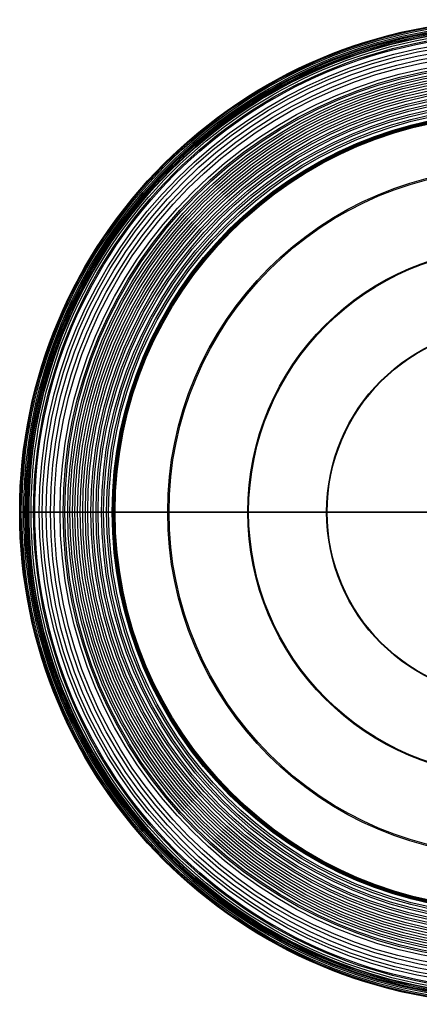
# Model space of a CAD drawing. Extents: x -269 to 269, y -269 to 269.
# Tile 1 of 2: x -269 to -51, y -269 to 269. Entities that reach past the tile are written whole.
import ezdxf

# ---------------------------------------------------------------- set-up
doc = ezdxf.new("R2010")
doc.units = 0
doc.header["$MEASUREMENT"] = 0
doc.layers.add('DEFAULT', color=178, linetype='CONTINUOUS')

msp = doc.modelspace()

# ---------------------------------------------------------------- linework, layer by layer
at = {"layer": 'DEFAULT'}
for p in [(-266, 0, 203.38), (-266, 0, 203.49)]:
    msp.add_line(p, (-269, 0, 203.44), dxfattribs=at)
for centre, radius in [((0, 0, 203.44), 269), ((0, 0, 203.44), 269), ((0, 0, 206.14), 268.89), ((0, 0, 200.74), 268.89), ((0, 0, 210.64), 268.47), ((0, 0, 196.24), 268.47), ((0, 0, 214.94), 267.73), ((0, 0, 191.94), 267.73), ((0, 0, 218.76), 266.75), ((0, 0, 188.12), 266.75), ((0, 0, 203.38), 266), ((0, 0, 203.49), 266), ((0, 0, 205.97), 265.9), ((0, 0, 200.91), 265.9), ((0, 0, 222.08), 265.53), ((0, 0, 184.8), 265.53), ((0, 0, 210.25), 265.49), ((0, 0, 196.63), 265.49), ((0, 0, 214.31), 264.79), ((0, 0, 192.57), 264.79), ((0, 0, 225.17), 264.12), ((0, 0, 181.71), 264.12), ((0, 0, 217.87), 263.88), ((0, 0, 189.01), 263.88), ((0, 0, 220.94), 262.75), ((0, 0, 185.94), 262.75), ((0, 0, 223.82), 261.44), ((0, 0, 183.06), 261.44), ((0, 0, 230.8), 260.75), ((0, 0, 176.08), 260.75), ((0, 0, 229.07), 258.3), ((0, 0, 177.81), 258.3), ((0, 0, 235.87), 256.65), ((0, 0, 171.01), 256.65), ((0, 0, 233.83), 254.45), ((0, 0, 173.04), 254.45), ((0, 0, 240.18), 252.16), ((0, 0, 166.7), 252.16), ((0, 0, 237.9), 250.22), ((0, 0, 168.98), 250.22), ((0, 0, 244.17), 246.97), ((0, 0, 162.71), 246.97), ((0, 0, 241.71), 245.26), ((0, 0, 165.17), 245.26), ((0, 0, 245.9), 244.36), ((0, 0, 160.98), 244.36), ((0, 0, 243.36), 242.76), ((0, 0, 163.51), 242.76), ((0, 0, 247.58), 241.57), ((0, 0, 159.3), 241.57), ((0, 0, 244.98), 240.07), ((0, 0, 161.89), 240.07), ((0, 0, 249.1), 238.83), ((0, 0, 157.78), 238.83), ((0, 0, 246.45), 237.42), ((0, 0, 160.43), 237.42), ((0, 0, 250.59), 235.93), ((0, 0, 156.29), 235.93), ((0, 0, 247.9), 234.6), ((0, 0, 158.98), 234.6), ((0, 0, 251.93), 233.12), ((0, 0, 154.95), 233.12), ((0, 0, 249.21), 231.86), ((0, 0, 157.67), 231.86), ((0, 0, 253.26), 230.14), ((0, 0, 153.62), 230.14), ((0, 0, 250.51), 228.95), ((0, 0, 156.37), 228.95), ((0, 0, 254.46), 227.3), ((0, 0, 152.42), 227.3), ((0, 0, 251.68), 226.17), ((0, 0, 155.2), 226.17), ((0, 0, 255.67), 224.28), ((0, 0, 151.21), 224.28), ((0, 0, 252.87), 223.19), ((0, 0, 154.01), 223.19), ((0, 0, 256.73), 221.5), ((0, 0, 150.14), 221.5), ((0, 0, 253.93), 220.44), ((0, 0, 152.95), 220.44), ((0, 0, 257.85), 218.49), ((0, 0, 149.03), 218.49), ((0, 0, 258.05), 217.98), ((0, 0, 148.83), 217.98), ((0, 0, 255.05), 217.43), ((0, 0, 151.83), 217.43), ((0, 0, 255.26), 216.88), ((0, 0, 151.62), 216.88), ((0, 0, 267.73), 188.16), ((0, 0, 139.14), 188.16), ((0, 0, 264.83), 187.42), ((0, 0, 142.05), 187.42), ((0, 0, 276.82), 144.43), ((0, 0, 130.06), 144.43), ((0, 0, 273.86), 143.94), ((0, 0, 133.02), 143.94), ((0, 0, 282.46), 101.37), ((0, 0, 124.42), 101.37), ((0, 0, 279.48), 101.07), ((0, 0, 127.4), 101.07)]:
    msp.add_circle(centre, radius, dxfattribs=at)
at = {"layer": 'DEFAULT', "extrusion": (0, 1, 0)}
for centre, radius, start, end in [((199.22, 202.16), 69.79, 1.0538, 3.2712), ((199.22, 204.72), 69.79, 356.7288, 358.9462), ((208.7, 202.7), 60.29, 3.2712, 7.5716), ((208.7, 204.18), 60.29, 352.4284, 356.7288), ((212.77, 203.24), 56.18, 7.5716, 12.0175), ((212.77, 203.64), 56.18, 347.9825, 352.4284), ((219.93, 204.76), 48.87, 12.0175, 16.6461), ((219.93, 202.12), 48.87, 343.3539, 347.9825), ((222.72, 204.47), 46.29, 17.9858, 22.368), ((222.72, 202.41), 46.29, 337.632, 342.0142), ((199.22, 202.16), 66.79, 1.0538, 3.2712), ((199.22, 204.72), 66.79, 356.7288, 358.9462), ((208.7, 202.7), 57.29, 3.2712, 7.5716), ((208.7, 204.18), 57.29, 352.4284, 356.7288), ((223.97, 204.98), 44.94, 22.368, 26.6941), ((223.97, 201.9), 44.94, 333.3059, 337.632), ((212.77, 203.24), 53.18, 7.5716, 12.0175), ((212.77, 203.64), 53.18, 347.9825, 352.4284), ((219.93, 204.76), 45.87, 12.0175, 16.6022), ((219.93, 202.12), 45.87, 343.3978, 347.9825), ((224.08, 205.04), 44.81, 26.6941, 35.084), ((224.08, 201.84), 44.81, 324.916, 333.3059), ((222.72, 204.47), 43.29, 18.0322, 22.368), ((222.72, 202.41), 43.29, 337.632, 341.9678), ((223.97, 204.98), 41.94, 22.368, 26.6941), ((223.97, 201.9), 41.94, 333.3059, 337.632), ((224.08, 205.04), 41.81, 26.6941, 35.084), ((224.08, 201.84), 41.81, 324.916, 333.3059), ((221.03, 202.9), 48.54, 35.084, 42.7953), ((221.03, 203.98), 48.54, 317.2047, 324.916), ((221.03, 202.9), 45.54, 35.084, 42.7953), ((221.03, 203.98), 45.54, 317.2047, 324.916), ((218.01, 200.1), 52.66, 42.7953, 49.5679), ((218.01, 206.78), 52.66, 310.4321, 317.2047), ((218.01, 200.1), 49.66, 42.7953, 49.5679), ((218.01, 206.78), 49.66, 310.4321, 317.2047), ((209.68, 190.32), 65.5, 49.5679, 55.2986), ((209.68, 216.56), 65.5, 304.7014, 310.4321), ((209.68, 190.32), 62.5, 49.5679, 55.2986), ((209.68, 216.56), 62.5, 304.7014, 310.4321), ((205.66, 184.52), 72.56, 55.2986, 57.7737), ((205.66, 222.36), 72.56, 302.2263, 304.7014), ((205.66, 184.52), 69.56, 55.2986, 57.7737), ((205.66, 222.36), 69.56, 302.2263, 304.7014), ((199.68, 175.03), 83.77, 57.7737, 59.998), ((199.68, 231.84), 83.77, 300.002, 302.2263), ((199.68, 175.03), 80.77, 57.7737, 59.998), ((199.68, 231.84), 80.77, 300.002, 302.2263), ((196.34, 169.24), 90.46, 59.998, 61.9813), ((196.34, 237.64), 90.46, 298.0187, 300.002), ((196.34, 169.24), 87.46, 59.998, 61.9813), ((196.34, 237.64), 87.46, 298.0187, 300.002), ((188.73, 154.94), 106.66, 61.9813, 63.734), ((188.73, 251.94), 106.66, 296.266, 298.0187), ((188.73, 154.94), 103.66, 61.9813, 63.734), ((188.73, 251.94), 103.66, 296.266, 298.0187), ((184.37, 146.1), 116.51, 63.734, 65.2666), ((184.37, 260.77), 116.51, 294.7334, 296.266), ((184.37, 146.1), 113.51, 63.734, 65.2666), ((184.37, 260.77), 113.51, 294.7334, 296.266), ((173.94, 123.46), 141.45, 65.2666, 66.5887), ((173.94, 283.42), 141.45, 293.4113, 294.7334), ((173.94, 123.46), 138.45, 65.2666, 66.5887), ((173.94, 283.42), 138.45, 293.4113, 294.7334), ((167.6, 108.82), 157.4, 66.5887, 67.7081), ((167.6, 298.06), 157.4, 292.2919, 293.4113), ((167.6, 108.82), 154.4, 66.5887, 67.7081), ((167.6, 298.06), 154.4, 292.2919, 293.4113), ((150.72, 67.65), 201.9, 67.7081, 68.6313), ((150.72, 339.23), 201.9, 291.3687, 292.2919), ((150.72, 67.65), 198.9, 67.7081, 68.6313), ((150.72, 339.23), 198.9, 291.3687, 292.2919), ((139.22, 38.25), 233.47, 68.6313, 69.3625), ((139.22, 368.63), 233.47, 290.6375, 291.3687), ((139.22, 38.25), 230.47, 68.6313, 69.3625), ((139.22, 368.63), 230.47, 290.6375, 291.3687), ((100.31, -65.05), 343.85, 69.3625, 69.897), ((100.31, 471.93), 343.85, 290.103, 290.6375), ((100.31, -65.05), 340.85, 69.3625, 69.9034), ((100.31, 471.93), 340.85, 290.0966, 290.6375), ((158.1, 104.92), 164.43, 68.4494, 68.6427), ((158.1, 301.96), 164.43, 291.3573, 291.5506), ((129.98, 37.77), 237.21, 68.2229, 75.8012), ((129.98, 369.1), 237.21, 284.1988, 291.7771), ((158.09, 104.9), 161.44, 68.436, 68.6465), ((158.09, 301.98), 161.44, 291.3535, 291.564), ((129.98, 37.77), 234.21, 68.2202, 75.8012), ((129.98, 369.1), 234.21, 284.1988, 291.7798), ((60.66, -236.17), 519.78, 75.8012, 80.7262), ((60.66, 643.05), 519.78, 279.2738, 284.1988), ((60.66, -236.17), 516.78, 75.8012, 80.7262), ((60.66, 643.05), 516.78, 279.2738, 284.1988), ((33.65, -401.62), 687.43, 80.72618, 84.34653), ((33.65, 808.5), 687.43, 275.65347, 279.27382), ((33.65, -401.62), 684.43, 80.72618, 84.34653), ((33.65, 808.5), 684.43, 275.65347, 279.27382), ((4.72, -693.83), 981.06, 84.34653, 87.31228), ((4.72, 1100.7), 981.06, 272.68772, 275.65347), ((4.72, -693.83), 978.06, 84.34653, 87.31228), ((4.72, 1100.7), 978.06, 272.68772, 275.65347), ((-1.8, -832.82), 1120.21, 87.31228, 89.88201), ((-1.8, 1239.7), 1120.21, 270.11799, 272.68772)]:
    msp.add_arc(centre, radius, start, end, dxfattribs=at)

doc.saveas('drawing.dxf')
